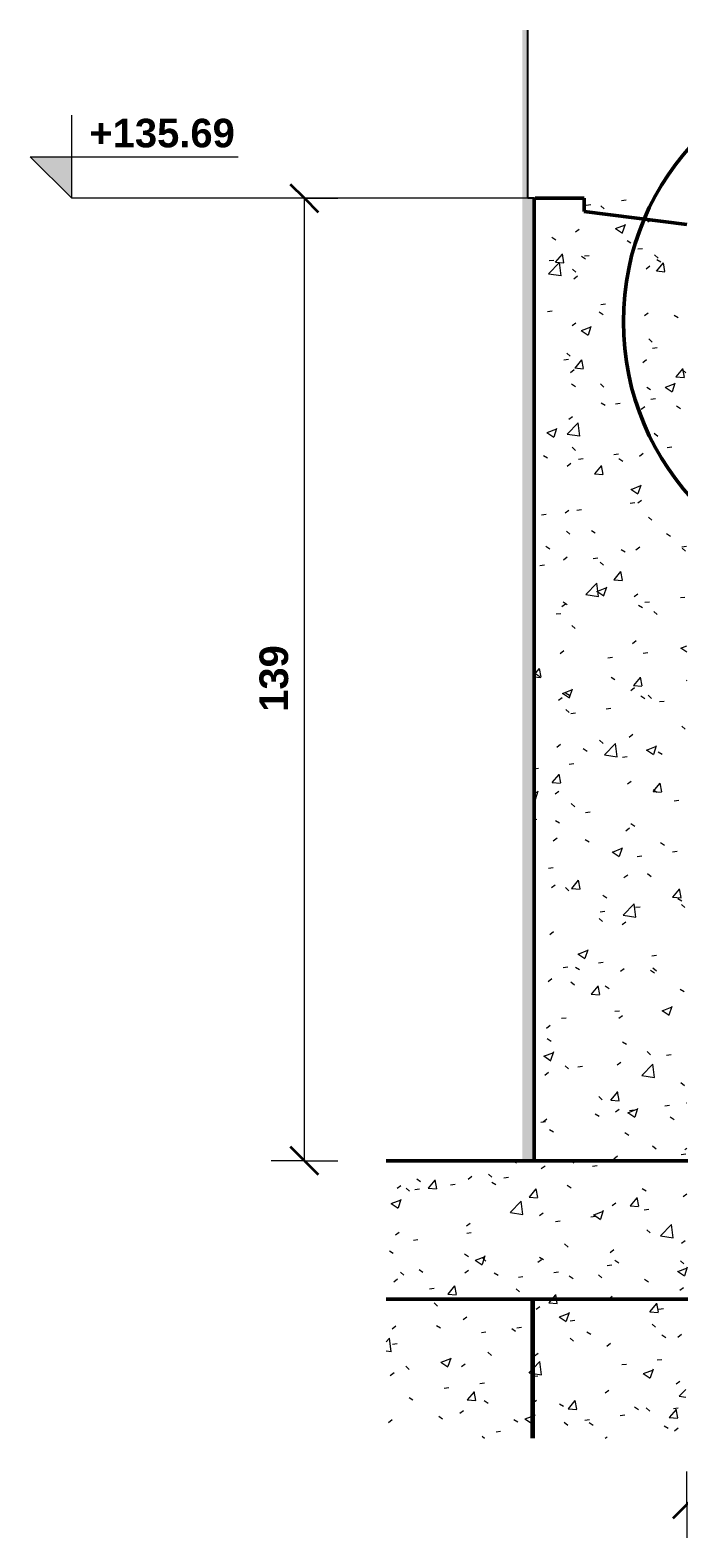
# Model space of a CAD drawing. Header units: metres. Extents: x -9.3 to 14.7, y 2.6 to 9.4.
# Tile 18 of 21: x 9.5 to 10.5, y 2.9 to 5. Entities that reach past the tile are written whole.
import ezdxf

# ---------------------------------------------------------------- set-up
doc = ezdxf.new("R2010")
doc.units = ezdxf.units.M
for name, color, linetype, lineweight in [('A-ANNO-DIMS', 211, 'Continuous', 9), ('A-ANNO-DIMS-20', 211, 'Continuous', 9), ('A-DETL-MEDM', 33, 'Continuous', 50), ('A-FLOR', 192, 'Continuous', 25), ('A-FLOR-PATT', 8, 'Continuous', 50), ('A-WALL', 113, 'Continuous', 25), ('A-WALL-PATT', 111, 'Continuous', 25), ('G-ANNO-DIMS', 111, 'Continuous', 9)]:
    doc.layers.add(name, color=color, linetype=linetype, lineweight=lineweight)
doc.styles.add('Arial_B_1', font='arialbd.ttf', dxfattribs={"height": 0.04127})
doc.dimstyles.new('Cotation_cm', dxfattribs={"dimscale": 0.3048, "dimtxt": 0.04081, "dimasz": 0.131234, "dimexe": 0.15748, "dimexo": 0.0625, "dimgap": 0.03937, "dimtad": 1, "dimdec": 0, "dimlfac": 100, "dimzin": 0, "dimdsep": 46, "dimtxsty": 'Arial_B_1', "dimblk1": 'OBLIQUE', "dimblk2": 'OBLIQUE', "dimsah": 1, "dimcen": 0.09, "dimazin": 0, "dimtfac": 1, "dimtdec": 4, "dimtix": 1, "dimtmove": 0, "dimatfit": 3, "dimfxl": 0.15748, "dimfxlon": 1, "dimtvp": 1, "dimtfill": 1, "dimtolj": 1, "dimtzin": 0, "dimarcsym": 2})
doc.dimstyles.new('Cotation_cm___mm_1', dxfattribs={"dimscale": 0.3048, "dimtxt": 0.04081, "dimasz": 0.131234, "dimexe": 0.15748, "dimexo": 0.0625, "dimgap": 0.03937, "dimtad": 1, "dimlfac": 100, "dimrnd": 0.01, "dimdsep": 46, "dimtxsty": 'Arial_B_1', "dimblk1": 'OBLIQUE', "dimblk2": 'OBLIQUE', "dimsah": 1, "dimcen": 0.09, "dimazin": 0, "dimtfac": 1, "dimtdec": 4, "dimtix": 1, "dimtmove": 0, "dimatfit": 3, "dimfxl": 0.15748, "dimfxlon": 1, "dimtvp": 1, "dimtfill": 1, "dimtolj": 1, "dimtzin": 0, "dimarcsym": 2})
pattern_1 = [(50, (4.78924, 4.125), (0.1457532, -0.0127516), [0.01524, -0.16764]), (355, (4.78924, 4.125), (-0.0281956, 0.152849), [0.01219, -0.13411]), (100.451, (4.8014, 4.124), (0.117557, 0.1400984), [0.01295, -0.14247]), (46.184, (4.78924, 4.166), (0.2168615, -0.033639), [0.02286, -0.25146]), (96.636, (4.80731, 4.163), (0.189918, 0.197943), [0.01943, -0.21371]), (351.184, (4.78924, 4.166), (0.1899206, 0.197941), [0.01829, -0.20117]), (21, (4.80956, 4.155), (0.1212965, -0.0818154), [0.01524, -0.16764]), (326, (4.80956, 4.155), (0.0494422, 0.1473543), [0.01219, -0.13411]), (71.451, (4.81967, 4.149), (0.170739, 0.06554), [0.01295, -0.14247]), (37.5, (4.789245, 4.125), (0.00247227, 0.0676433), [0.00671, -0.12578, 0.00671, -0.12944, -0.13462]), (37.5, (4.789245, 4.125), (0.00247227, 0.0676433), [-0.26863, 0.00671, -0.12791]), (7.5, (4.789245, 4.125), (0.05345655, 0.0801431), [0.00671, -0.07092, 0.00671, -0.12273, -0.05131]), (7.5, (4.789245, 4.125), (0.05345655, 0.0801431), [-0.20706, 0.00671, -0.0446]), (327.5, (4.743935, 4.125), (0.10847647, -0.00458194), [0.00671, -0.04409, 0.00671, -0.15179, -0.21031]), (327.5, (4.743935, 4.125), (0.10847647, -0.00458194), [-0.2093, 0.00671, -0.20361]), (317.5, (4.72361, 4.125), (0.1185073, 0.0203419), [0.00671, -0.05933, 0.00671, -0.09855, -0.14935]), (317.5, (4.72361, 4.125), (0.1185073, 0.0203419), [-0.1713, 0.00671, -0.14265])]

# ---------------------------------------------------------------- blocks, each defined once
blk = doc.blocks.new('DIMBLOCK5-DETAIL D2')
at = {"layer": 'A-ANNO-DIMS-20', "lineweight": 35}
for p, q in [((9.9138, 4.79), (9.8938, 4.81)), ((9.9138, 4.79), (9.9338, 4.77)), ((9.9138, 3.4), (9.8938, 3.42)), ((9.9138, 3.4), (9.9338, 3.38))]:
    blk.add_line(p, q, dxfattribs=at)
at = {"layer": 'A-ANNO-DIMS-20'}
for p, q in [((9.9138, 4.79), (9.8658, 4.79)), ((9.9138, 3.4), (9.9138, 4.79)), ((9.9138, 4.79), (9.9618, 4.79)), ((9.9138, 3.4), (9.8658, 3.4)), ((9.9138, 3.4), (9.9618, 3.4))]:
    blk.add_line(p, q, dxfattribs=at)
at = {"layer": 'A-ANNO-DIMS-20', "color": 0, "insert": (9.8489, 4.0484), "char_height": 0.04127, "width": 0.111937, "attachment_point": 1, "rotation": 90, "line_spacing_factor": 0.941778, "style": 'Arial_B_1', "bg_fill": 3, "box_fill_scale": 1.25, "bg_fill_color": 256, "bg_fill_true_color": 13158600, "bg_fill_transparency": 0}
blk.add_mtext('139', dxfattribs=at)
blk = doc.blocks.new('_Oblique')
at = {"color": 0, "linetype": 'ByBlock', "lineweight": -2}
blk.add_line((-0.5, -0.5), (0.5, 0.5), dxfattribs=at)
blk = doc.blocks.new('Cotes d_élévation - Marqueur de niveau - Intérieur rempli-546535-DETAIL D2')
at = {"layer": 'G-ANNO-DIMS'}
blk.add_hatch(color=256, dxfattribs=at).paths.add_polyline_path([(6.5512, 4.6949), (6.5512, 4.6349), (6.4912, 4.6949)])
for p, q in [((6.5512, 4.6349), (6.5512, 4.7549)), ((6.4912, 4.6949), (6.7912, 4.6949)), ((6.5512, 4.6349), (6.4912, 4.6949))]:
    blk.add_line(p, q, dxfattribs=at)
blk = doc.blocks.new('DIMBLOCK7-DETAIL D2')
at = {"layer": 'A-ANNO-DIMS-20'}
for p, q in [((10.4655, 2.9034), (10.4655, 2.9514)), ((12.4567, 2.9034), (12.4567, 2.9514)), ((10.4655, 2.9034), (12.4567, 2.9034)), ((10.4655, 2.9034), (10.4655, 2.8554)), ((12.4567, 2.9034), (12.4567, 2.8554))]:
    blk.add_line(p, q, dxfattribs=at)
at = {"layer": 'A-ANNO-DIMS-20', "lineweight": 35}
for p, q in [((10.4655, 2.9034), (10.4855, 2.9234)), ((12.4567, 2.9034), (12.4767, 2.9234)), ((10.4655, 2.9034), (10.4455, 2.8834)), ((12.4567, 2.9034), (12.4367, 2.8834))]:
    blk.add_line(p, q, dxfattribs=at)
at = {"layer": 'A-ANNO-DIMS-20', "color": 0, "insert": (11.4144, 2.9683), "char_height": 0.04127, "width": 0.111937, "attachment_point": 1, "line_spacing_factor": 0.941778, "style": 'Arial_B_1', "bg_fill": 3, "box_fill_scale": 1.25, "bg_fill_color": 256, "bg_fill_true_color": 13158600, "bg_fill_transparency": 0}
blk.add_mtext('199', dxfattribs=at)

msp = doc.modelspace()

# ---------------------------------------------------------------- hatches: boundary and pattern name
at = {"layer": 'A-FLOR-PATT', "lineweight": 18}
h = msp.add_hatch(dxfattribs=at)
h.set_pattern_fill('FP_45', color=256, style=0, pattern_type=2)
h.set_pattern_definition(pattern_1)
h.paths.add_polyline_path([(10.7555, 3.2), (10.7555, 3.4), (10.03181, 3.4), (10.03181, 3.2)])
at = {"layer": 'A-WALL-PATT', "lineweight": 18}
h = msp.add_hatch(dxfattribs=at)
h.set_pattern_fill('FP_47', color=256, style=0, pattern_type=2)
h.set_pattern_definition([(89.672, (10.2451445, 4.125), (0.0009969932, -0.0127559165), [0.01167, -0.12842]), (274.457, (10.245145, 4.125), (-0.00018849, 0.15284757), [0.00107, -0.01172]), (90.072, (10.2451445, 4.124), (0.000803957, 0.1400911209), [0.01274, -0.14011]), (89.625, (10.2451445, 4.166), (0.0014799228, -0.0336304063), [0.0165, -0.18145]), (90.045, (10.2451445, 4.163), (0.0012945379, 0.1979410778), [0.0193, -0.21228]), (272.517, (10.245145, 4.166), (0.00129865, 0.197938), [0.00281, -0.03086]), (88.982, (10.2451445, 4.155), (0.0008266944, -0.0818076), [0.00546, -0.06009]), (270.579, (10.2451445, 4.155), (0.000340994, 0.1473509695), [0.00682, -0.075]), (89.869, (10.2451445, 4.149), (0.0011598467, 0.0655375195), [0.01228, -0.13507]), (89.491, (10.2451445, 4.125), (2.09102e-05, 0.0676424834), [0.00408, -0.07657, 0.00408, -0.0788, -0.08195]), (89.491, (10.2451445, 4.125), (2.09102e-05, 0.0676424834), [-0.16354, 0.00408, -0.07787]), (87.035, (10.2451445, 4.125), (0.000366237, 0.080148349), [0.00088, -0.00927, 0.00088, -0.01604, -0.00671]), (87.035, (10.2451445, 4.125), (0.000366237, 0.080148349), [-0.02706, 0.00088, -0.00583]), (270.613, (10.2451445, 4.125), (0.0007390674, -0.0045823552), [0.0036, -0.02369, 0.0036, -0.08156, -0.11301]), (270.613, (10.2451445, 4.125), (0.0007390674, -0.0045823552), [-0.11246, 0.0036, -0.1094]), (270.426, (10.2451445, 4.125), (0.0008088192, 0.0203365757), [0.00453, -0.04009, 0.00453, -0.06658, -0.1009]), (270.426, (10.2451445, 4.125), (0.0008088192, 0.0203365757), [-0.11573, 0.00453, -0.09637])])
h.paths.add_polyline_path([(10.22977, 3.4), (10.24548, 3.4), (10.24548, 4.79), (10.23627, 4.79), (10.23627, 5.03283), (10.22843, 5.03283), (10.22843, 3.4)])
h = msp.add_hatch(dxfattribs=at)
h.set_pattern_fill('FP_45', color=256, style=0, pattern_type=2)
h.set_pattern_definition(pattern_1)
h.paths.add_polyline_path([(10.46548, 3.4), (10.46548, 4.79), (10.24548, 4.79), (10.24548, 3.4)])
h = msp.add_hatch(dxfattribs=at)
h.set_pattern_fill('FP_45', color=256, style=0, pattern_type=2)
h.set_pattern_definition(pattern_1)
h.paths.add_polyline_path([(10.03181, 3.2), (10.03181, 2.99926), (10.24147, 2.99926), (10.24147, 3.2)])
h = msp.add_hatch(dxfattribs=at)
h.set_pattern_fill('FP_46', color=256, style=0, pattern_type=2)
h.set_pattern_definition([(89.685, (10.2441445, 4.125), (0.000959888, -0.01275547), [0.01167, -0.12842]), (274.286, (10.244145, 4.125), (-0.0001833, 0.15284374), [0.00107, -0.01172]), (90.069, (10.2441445, 4.124), (0.0007712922, 0.1400910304), [0.01274, -0.14011]), (89.64, (10.2441445, 4.166), (0.0014187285, -0.033629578), [0.0165, -0.18145]), (90.044, (10.2441445, 4.163), (0.0012479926, 0.1979410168), [0.0193, -0.21228]), (272.421, (10.244145, 4.166), (0.00124979, 0.19793947), [0.00281, -0.03086]), (89.021, (10.2441445, 4.155), (0.000792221, -0.081815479), [0.00546, -0.06009]), (270.557, (10.2441445, 4.155), (0.000327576, 0.1473501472), [0.00682, -0.075]), (89.874, (10.2441445, 4.149), (0.0011241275, 0.0655376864), [0.01228, -0.13507]), (89.51, (10.2441445, 4.125), (1.847837e-05, 0.0676423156), [0.00408, -0.07657, 0.00408, -0.0788, -0.08195]), (89.51, (10.2441445, 4.125), (1.847837e-05, 0.0676423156), [-0.16354, 0.00408, -0.07787]), (87.148, (10.2441445, 4.125), (0.000347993, 0.08014195), [0.00088, -0.00927, 0.00088, -0.01604, -0.00671]), (87.148, (10.2441445, 4.125), (0.000347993, 0.08014195), [-0.02706, 0.00088, -0.00583]), (270.59, (10.2431445, 4.125), (0.00070722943, -0.00458296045), [0.0036, -0.02369, 0.0036, -0.08156, -0.11301]), (270.59, (10.2431445, 4.125), (0.00070722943, -0.00458296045), [-0.11246, 0.0036, -0.1094]), (270.41, (10.2431445, 4.125), (0.0007744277, 0.02034606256), [0.00453, -0.04009, 0.00453, -0.06658, -0.1009]), (270.41, (10.2431445, 4.125), (0.0007744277, 0.02034606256), [-0.11573, 0.00453, -0.09637])])
h.paths.add_polyline_path([(10.24317, 2.99926), (10.24408, 2.99926), (10.24408, 3.2), (10.24147, 3.2), (10.24147, 2.99926)])
h = msp.add_hatch(dxfattribs=at)
h.set_pattern_fill('FP_45', color=256, style=0, pattern_type=2)
h.set_pattern_definition(pattern_1)
h.paths.add_polyline_path([(10.46409, 2.99926), (10.46409, 3.2), (10.24408, 3.2), (10.24408, 2.99926)])

# ---------------------------------------------------------------- linework, layer by layer
at = {"layer": 'A-DETL-MEDM'}
for p, q in [((10.24656, 4.79), (10.31756, 4.79)), ((10.31756, 4.79), (10.31756, 4.771)), ((10.31756, 4.771), (10.46548, 4.752))]:
    msp.add_line(p, q, dxfattribs=at)
msp.add_circle((10.75408, 4.61173), 0.38, dxfattribs=at)
at = {"layer": 'A-FLOR', "lineweight": 50}
for p, q in [((10.7555, 3.4), (10.03181, 3.4)), ((10.03181, 3.2), (10.7555, 3.2))]:
    msp.add_line(p, q, dxfattribs=at)
at = {"layer": 'A-WALL'}
for p, q in [((10.23626, 4.79), (10.23626, 5.03283)), ((10.24548, 4.79), (10.23626, 4.79)), ((10.24147, 2.99926), (10.24147, 3.2))]:
    msp.add_line(p, q, dxfattribs=at)
at = {"layer": 'A-WALL', "lineweight": 50}
for p, q in [((10.24548, 4.79), (10.24548, 3.4)), ((10.24408, 3.2), (10.24408, 2.99926))]:
    msp.add_line(p, q, dxfattribs=at)

# ---------------------------------------------------------------- block references
at = {"layer": 'G-ANNO-DIMS'}
msp.add_blockref('Cotes d_élévation - Marqueur de niveau - Intérieur rempli-546535-DETAIL D2', (3.02673, 0.15507), dxfattribs=at)

# ---------------------------------------------------------------- dimensions: what is measured, and where the dimension line sits
at = {"layer": 'A-ANNO-DIMS'}
dim = msp.add_linear_dim(base=(9.91383, 4.79), p1=(9.96183, 3.4), p2=(9.96183, 4.79), angle=90, dimstyle='Cotation_cm___mm_1', override={"dimpost": '<>', "dimfxl": 1.39}, dxfattribs=at)
dim.commit()
dim.dimension.update_dxf_attribs({"geometry": 'DIMBLOCK5-DETAIL D2', "text_midpoint": (9.88075, 4.095)})
dim = msp.add_linear_dim(base=(12.45669, 2.90341), p1=(10.46548, 2.95141), p2=(12.45669, 2.95141), dimstyle='Cotation_cm', override={"dimpost": '<>', "dimfxl": 1.991208}, dxfattribs=at)
dim.commit()
dim.dimension.update_dxf_attribs({"geometry": 'DIMBLOCK7-DETAIL D2', "text_midpoint": (11.46108, 2.9365)})

# ---------------------------------------------------------------- next in the draw order: linework, layer by layer
at = {"layer": 'G-ANNO-DIMS'}
msp.add_line((10.27166, 4.79), (9.57797, 4.79), dxfattribs=at)

# ---------------------------------------------------------------- next in the draw order: texts
at = {"layer": 'G-ANNO-DIMS', "insert": (9.60336, 4.90487), "char_height": 0.04127, "width": 0.2438726, "attachment_point": 1, "line_spacing_factor": 0.941778, "style": 'Arial_B_1', "bg_fill": 3, "box_fill_scale": 1.25, "bg_fill_color": 256, "bg_fill_true_color": 13158600, "bg_fill_transparency": 0}
msp.add_mtext('+135.69', dxfattribs=at)

doc.saveas('drawing.dxf')
